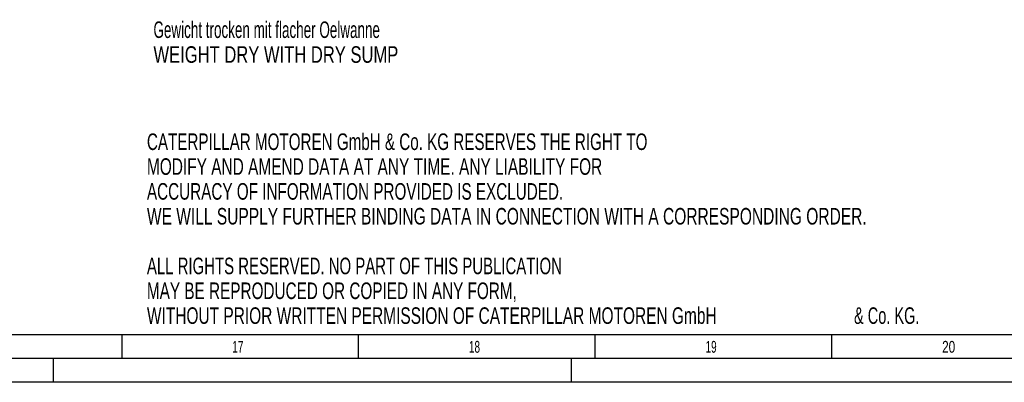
# Model space of a CAD drawing. Header units: millimetres. Extents: x 0 to 1189, y 0 to 841.
# Tile 33 of 81: x 773 to 981, y 0 to 77. Entities that reach past the tile are written whole.
import ezdxf

# ---------------------------------------------------------------- set-up
doc = ezdxf.new("R2010")
doc.units = ezdxf.units.MM
doc.header["$LTSCALE"] = 65.395
doc.layers.get('0').update_dxf_attribs({"linetype": 'CONTINUOUS'})
doc.styles.get("Standard").update_dxf_attribs({"font": 'txt', "width": 0.6})
doc.styles.add('TEXTSTYLE_2', font='txt')

msp = doc.modelspace()

# ---------------------------------------------------------------- linework, layer by layer
at = {"color": 5, "linetype": 'CONTINUOUS'}
for p, q in [((1179, 10), (10, 10)), ((794.5, 5), (794.5, 10)), ((844.5, 5), (844.5, 10)), ((894.5, 5), (894.5, 10)), ((944.5, 5), (944.5, 10)), ((780, 0), (780, 5)), ((889.5, 0), (889.5, 5)), ((1189, 0), (0, 0))]:
    msp.add_line(p, q, dxfattribs=at)
at = {"color": 6, "linetype": 'CONTINUOUS'}
msp.add_line((1184, 5), (5, 5), dxfattribs=at)

# ---------------------------------------------------------------- texts
at = {"color": 2, "linetype": 'CONTINUOUS'}
for s, width, p in [('Gewicht trocken mit flacher Oelwanne', 0.607143, (801.14734, 72.76361)), ('WEIGHT DRY WITH DRY SUMP', 0.748016, (801.14734, 67.51361)), ('CATERPILLAR MOTOREN GmbH & Co. KG RESERVES THE RIGHT TO ', 0.685799, (799.76352, 49.09308)), ('MODIFY AND AMEND DATA AT ANY TIME. ANY LIABILITY FOR ', 0.696765, (799.76352, 43.84308)), ('ACCURACY OF INFORMATION PROVIDED IS EXCLUDED. ', 0.688923, (799.76352, 38.59308)), ('WE WILL SUPPLY FURTHER BINDING DATA IN CONNECTION WITH A CORRESPONDING ORDER.', 0.701299, (799.76352, 33.34308)), ('ALL RIGHTS RESERVED. NO PART OF THIS PUBLICATION ', 0.674441, (799.76352, 22.84308)), ('MAY BE REPRODUCED OR COPIED IN ANY FORM, ', 0.691057, (799.76352, 17.59308)), ('WITHOUT PRIOR WRITTEN PERMISSION OF CATERPILLAR MOTOREN GmbH ', 0.698283, (799.76352, 12.34308)), ('& Co. KG.', 0.656085, (949.18019, 12.34308))]:
    msp.add_text(s, height=3.5, dxfattribs=dict(at, width=width)).set_placement(p)
at = {"color": 5, "linetype": 'CONTINUOUS', "style": 'TEXTSTYLE_2'}
for s, width, p in [('17', 0.630952, (817.806, 6.248)), ('18', 0.630952, (867.806, 6.248)), ('19', 0.630952, (917.806, 6.248)), ('20', 0.738095, (967.806, 6.248))]:
    msp.add_text(s, height=2.50001, dxfattribs=dict(at, width=width)).set_placement(p)

doc.saveas('drawing.dxf')
